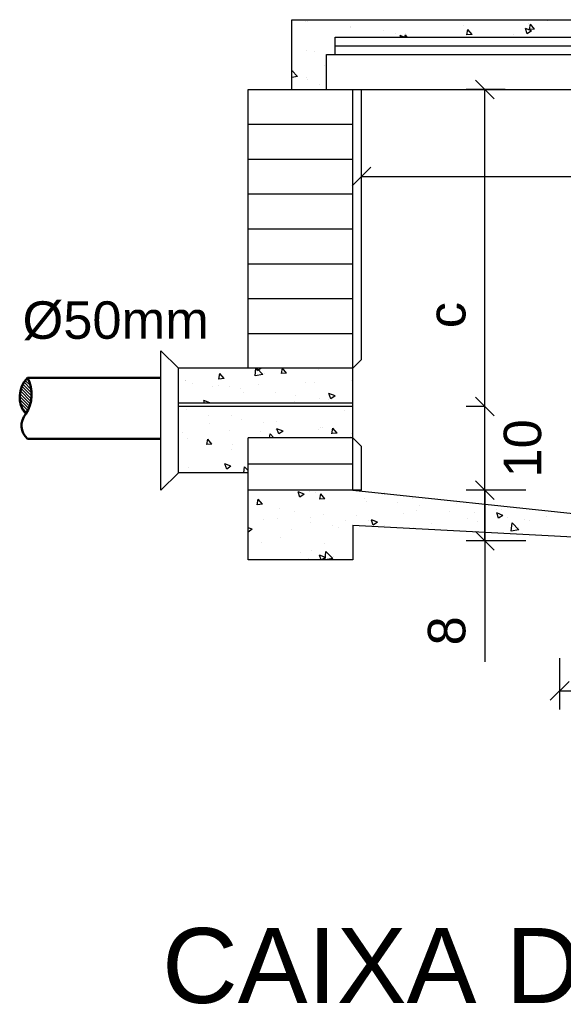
# Model space of a CAD drawing. Header units: millimetres. Extents: x 15 to 133, y 12 to 160.
# Tile 66 of 92: x 118.34 to 119.79, y 16.15 to 18.78. Entities that reach past the tile are written whole.
import ezdxf

# ---------------------------------------------------------------- set-up
doc = ezdxf.new("R2010")
doc.units = ezdxf.units.MM
doc.header["$MEASUREMENT"] = 0
for name, color, linetype, lineweight in [('Cotas -Marco Polo', 1, 'Continuous', 18), ('Layout - Marco Polo', 252, 'Continuous', 25), ('Layout 01 - Marco Polo', 152, 'Continuous', 25), ('Layout-02 - Marco Polo', 243, 'Continuous', 50), ('Textos - Marco Polo', 143, 'Continuous', 25), ('Títulos - Marco Polo', 142, 'Continuous', 50)]:
    doc.layers.add(name, color=color, linetype=linetype, lineweight=lineweight)
doc.layers.get('0').off()
doc.styles.add('Textos 1-50 - Marco Polo', font='arial.ttf', dxfattribs={"height": 0.1})
doc.styles.add('Títulos 1-50 - Marco Polo', font='arial.ttf', dxfattribs={"height": 0.2})
doc.dimstyles.new('Escala 1-50 - Marco Polo', dxfattribs={"dimtxt": 0.1, "dimasz": 0.05, "dimexe": 0.05, "dimexo": 0.05, "dimgap": 0.05, "dimtad": 2, "dimdec": 0, "dimlfac": 100, "dimzin": 0, "dimdsep": 46, "dimtxsty": 'Textos 1-50 - Marco Polo', "dimblk": 'OBLIQUE', "dimcen": 0.05, "dimclrt": 2, "dimadec": 0, "dimazin": 0, "dimtfac": 1, "dimtdec": 0, "dimtix": 1, "dimtmove": 0, "dimatfit": 3, "dimfxl": 0, "dimtolj": 1, "dimtzin": 0, "dimarcsym": 0})

# ---------------------------------------------------------------- blocks, each defined once
blk = doc.blocks.new('_OBLIQUE')
at = {"color": 0, "linetype": 'ByBlock', "lineweight": -2}
blk.add_line((-0.5, -0.5), (0.5, 0.5), dxfattribs=at)
blk = doc.blocks.new('*D17')
at = {"layer": 'Cotas -Marco Polo', "color": 0, "lineweight": -2, "transparency": 16777216}
for p, q in [((119.5843, 17.7484), (119.5843, 17.7984)), ((119.5844, 17.7484), (119.5343, 17.7484)), ((119.5843, 17.5252), (119.5843, 17.7484)), ((119.5843, 17.5252), (119.5843, 17.4752))]:
    blk.add_line(p, q, dxfattribs=at)
at = {"layer": 'Defpoints', "color": 0, "transparency": 16777216}
for p in [(119.5843, 17.7484), (119.6344, 17.7484), (119.5843, 17.5252)]:
    blk.add_point(p, dxfattribs=at)
at = {"layer": 'Cotas -Marco Polo', "color": 0, "lineweight": -2, "transparency": 16777216, "xscale": 0.05, "yscale": 0.05, "zscale": 0.05}
for p, rotation in [((119.5843, 17.7484), 270), ((119.5843, 17.5252), 90)]:
    blk.add_blockref('_OBLIQUE', p, dxfattribs=dict(at, rotation=rotation))
at = {"layer": 'Cotas -Marco Polo', "color": 2, "transparency": 16777216, "insert": (119.6854, 17.6368), "char_height": 0.1, "attachment_point": 5, "rotation": 90, "style": 'Textos 1-50 - Marco Polo'}
blk.add_mtext('\\A1;10', dxfattribs=at)
blk = doc.blocks.new('*D18')
at = {"layer": 'Cotas -Marco Polo', "color": 0, "lineweight": -2, "transparency": 16777216}
for p, q in [((119.6941, 17.5252), (119.5343, 17.5252)), ((119.5843, 17.5252), (119.5843, 17.39)), ((119.6941, 17.39), (119.5343, 17.39)), ((119.5843, 17.39), (119.5843, 17.067))]:
    blk.add_line(p, q, dxfattribs=at)
at = {"layer": 'Defpoints', "color": 0, "transparency": 16777216}
for p in [(119.7441, 17.5252), (119.5843, 17.39), (119.7441, 17.39)]:
    blk.add_point(p, dxfattribs=at)
at = {"layer": 'Cotas -Marco Polo', "color": 0, "lineweight": -2, "transparency": 16777216, "xscale": 0.05, "yscale": 0.05, "zscale": 0.05}
for p, rotation in [((119.5843, 17.5252), 90), ((119.5843, 17.39), 270)]:
    blk.add_blockref('_OBLIQUE', p, dxfattribs=dict(at, rotation=rotation))
at = {"layer": 'Cotas -Marco Polo', "color": 2, "transparency": 16777216, "insert": (119.4833, 17.15), "char_height": 0.1, "attachment_point": 5, "rotation": 90, "style": 'Textos 1-50 - Marco Polo'}
blk.add_mtext('\\A1;8', dxfattribs=at)
blk = doc.blocks.new('*D32')
at = {"layer": 'Cotas -Marco Polo', "color": 0, "lineweight": -2, "transparency": 16777216}
for p, q in [((119.6385, 18.5946), (119.5343, 18.5946)), ((119.5843, 17.39), (119.5843, 18.5946)), ((119.6941, 17.39), (119.5343, 17.39))]:
    blk.add_line(p, q, dxfattribs=at)
at = {"layer": 'Defpoints', "color": 0, "transparency": 16777216}
for p in [(119.5843, 18.5946), (119.6885, 18.5946), (119.7441, 17.39)]:
    blk.add_point(p, dxfattribs=at)
at = {"layer": 'Cotas -Marco Polo', "color": 0, "lineweight": -2, "transparency": 16777216, "xscale": 0.05, "yscale": 0.05, "zscale": 0.05}
for p, rotation in [((119.5843, 18.5946), 90), ((119.5843, 17.39), 270)]:
    blk.add_blockref('_OBLIQUE', p, dxfattribs=dict(at, rotation=rotation))
at = {"layer": 'Cotas -Marco Polo', "color": 2, "transparency": 16777216, "insert": (119.4835, 17.9923), "char_height": 0.1, "attachment_point": 5, "rotation": 90, "style": 'Textos 1-50 - Marco Polo'}
blk.add_mtext('\\A1;c', dxfattribs=at)
blk = doc.blocks.new('*D19')
at = {"layer": 'Cotas -Marco Polo', "color": 0, "lineweight": -2, "transparency": 16777216}
for p, q in [((119.2555, 18.3171), (119.2555, 18.4121)), ((120.9758, 18.3165), (120.9758, 18.4121)), ((119.2555, 18.3621), (120.9758, 18.3621))]:
    blk.add_line(p, q, dxfattribs=at)
at = {"layer": 'Defpoints', "color": 0, "transparency": 16777216}
for p in [(120.9758, 18.3621), (119.2555, 18.2671), (120.9758, 18.2665)]:
    blk.add_point(p, dxfattribs=at)
at = {"layer": 'Cotas -Marco Polo', "color": 0, "lineweight": -2, "transparency": 16777216, "xscale": 0.05, "yscale": 0.05, "zscale": 0.05, "rotation": 180}
blk.add_blockref('_OBLIQUE', (119.2555, 18.3621), dxfattribs=at)
at = {"layer": 'Cotas -Marco Polo', "color": 0, "lineweight": -2, "transparency": 16777216, "xscale": 0.05, "yscale": 0.05, "zscale": 0.05}
blk.add_blockref('_OBLIQUE', (120.9758, 18.3621), dxfattribs=at)
at = {"layer": 'Cotas -Marco Polo', "color": 2, "transparency": 16777216, "insert": (120.1157, 18.4629), "char_height": 0.1, "attachment_point": 5, "style": 'Textos 1-50 - Marco Polo'}
blk.add_mtext('\\A1;b', dxfattribs=at)
blk = doc.blocks.new('*D21')
at = {"layer": 'Cotas -Marco Polo', "color": 0, "lineweight": -2, "transparency": 16777216}
for p, q in [((119.7839, 17.0771), (119.7839, 16.9401)), ((120.4734, 17.0771), (120.4734, 16.9401)), ((119.7839, 16.9901), (120.4734, 16.9901))]:
    blk.add_line(p, q, dxfattribs=at)
at = {"layer": 'Defpoints', "color": 0, "transparency": 16777216}
for p in [(119.7839, 17.1271), (120.4734, 17.1271), (120.4734, 16.9901)]:
    blk.add_point(p, dxfattribs=at)
at = {"layer": 'Cotas -Marco Polo', "color": 0, "lineweight": -2, "transparency": 16777216, "xscale": 0.05, "yscale": 0.05, "zscale": 0.05, "rotation": 180}
blk.add_blockref('_OBLIQUE', (119.7839, 16.9901), dxfattribs=at)
at = {"layer": 'Cotas -Marco Polo', "color": 0, "lineweight": -2, "transparency": 16777216, "xscale": 0.05, "yscale": 0.05, "zscale": 0.05}
blk.add_blockref('_OBLIQUE', (120.4734, 16.9901), dxfattribs=at)
at = {"layer": 'Cotas -Marco Polo', "color": 2, "transparency": 16777216, "insert": (120.1287, 16.889), "char_height": 0.1, "attachment_point": 5, "style": 'Textos 1-50 - Marco Polo'}
blk.add_mtext('\\A1;40', dxfattribs=at)

msp = doc.modelspace()

# ---------------------------------------------------------------- linework, layer by layer
at = {"layer": 'Layout - Marco Polo'}
for p, q in [((119.1062, 18.7763), (119.1062, 18.7763)), ((119.1124, 18.7761), (119.1124, 18.7761)), ((119.2256, 18.7599), (119.2256, 18.7599)), ((119.2258, 18.7629), (119.2258, 18.7629)), ((119.5266, 18.7651), (119.5266, 18.7651)), ((119.6977, 18.7425), (119.693, 18.7566)), ((119.7093, 18.7504), (119.693, 18.7566)), ((119.701, 18.7712), (119.701, 18.7712)), ((119.7034, 18.7544), (119.7061, 18.7689)), ((119.7173, 18.7556), (119.7061, 18.769)), ((119.7508, 18.7775), (119.7508, 18.7775)), ((119.3138, 18.7514), (119.3138, 18.7514)), ((119.3463, 18.7425), (119.3463, 18.7425)), ((119.3602, 18.734), (119.3589, 18.738)), ((119.3692, 18.734), (119.3589, 18.738)), ((119.3715, 18.734), (119.3726, 18.7398)), ((119.372, 18.7437), (119.372, 18.7437)), ((119.3774, 18.734), (119.3726, 18.7398)), ((119.5366, 18.7398), (119.5393, 18.7544)), ((119.5505, 18.741), (119.5366, 18.7398)), ((119.5505, 18.741), (119.5393, 18.7544)), ((119.6621, 18.7419), (119.6621, 18.7419)), ((119.7093, 18.7504), (119.6977, 18.7426)), ((119.7173, 18.7556), (119.7034, 18.7544)), ((119.1091, 18.6989), (119.1091, 18.6989)), ((119.1294, 18.6963), (119.1294, 18.6963)), ((119.1576, 18.6573), (119.1576, 18.6573)), ((119.085, 18.6287), (119.0695, 18.6448)), ((119.085, 18.6287), (119.0695, 18.6263)), ((119.0737, 18.6452), (119.0737, 18.6452)), ((119.1086, 18.626), (119.1086, 18.626)), ((119.1119, 18.6215), (119.1119, 18.6215)), ((119.1431, 18.6066), (119.1431, 18.6066)), ((118.9718, 17.8307), (118.9742, 17.8507)), ((118.9782, 17.8438), (118.976, 17.8507)), ((118.9925, 17.8339), (118.9765, 17.8507)), ((118.9884, 17.8507), (118.9783, 17.8438)), ((119.0419, 17.8363), (119.0445, 17.8507)), ((119.0558, 17.8375), (119.0419, 17.8363)), ((119.0558, 17.8375), (119.0448, 17.8507)), ((119.1402, 17.8476), (119.1402, 17.8476)), ((118.3749, 17.7942), (118.3557, 17.8135)), ((118.3729, 17.8045), (118.359, 17.8183)), ((118.3689, 17.8167), (118.3628, 17.8229)), ((118.7855, 17.8189), (118.7855, 17.8189)), ((118.7874, 17.817), (118.7874, 17.817)), ((118.8751, 17.8217), (118.8778, 17.8363)), ((118.889, 17.823), (118.8751, 17.8217)), ((118.889, 17.823), (118.8778, 17.8363)), ((118.9925, 17.8339), (118.9718, 17.8307)), ((118.9959, 17.8364), (118.9959, 17.8364)), ((119.1061, 17.8125), (119.1061, 17.8125)), ((119.1315, 17.8131), (119.1315, 17.8131)), ((119.2302, 17.8177), (119.2302, 17.8177)), ((118.374, 17.7623), (118.346, 17.7903)), ((118.3752, 17.7693), (118.3478, 17.7968)), ((118.3758, 17.7769), (118.35, 17.8027)), ((118.3758, 17.7852), (118.3526, 17.8083)), ((118.8046, 17.8086), (118.8046, 17.8086)), ((118.8579, 17.802), (118.8579, 17.802)), ((118.8755, 17.8054), (118.8755, 17.8054)), ((118.9048, 17.8026), (118.9048, 17.8026)), ((118.9337, 17.7978), (118.9337, 17.7978)), ((118.9402, 17.7854), (118.9402, 17.7854)), ((118.982, 17.8073), (118.982, 17.8073)), ((119.0256, 17.7851), (119.0256, 17.7851)), ((118.3705, 17.7494), (118.3442, 17.7756)), ((118.3682, 17.7434), (118.3446, 17.7671)), ((118.3725, 17.7556), (118.3448, 17.7833)), ((118.837, 17.7577), (118.8348, 17.7643)), ((118.8511, 17.758), (118.8348, 17.7643)), ((119.0758, 17.7621), (119.0758, 17.7621)), ((119.0805, 17.7784), (119.0805, 17.7784)), ((119.143, 17.7703), (119.143, 17.7703)), ((119.1685, 17.7668), (119.1685, 17.7668)), ((119.1736, 17.7688), (119.1689, 17.7829)), ((119.1852, 17.7767), (119.1689, 17.7829)), ((119.1852, 17.7767), (119.1736, 17.7689)), ((119.2267, 17.7592), (119.2267, 17.7592)), ((118.3656, 17.7378), (118.3462, 17.7572)), ((118.3627, 17.7325), (118.3505, 17.7447)), ((118.7883, 17.7415), (118.7883, 17.7415)), ((118.8511, 17.758), (118.8505, 17.7577)), ((119.2114, 17.7388), (119.2114, 17.7388)), ((118.8486, 17.7253), (118.8486, 17.7253)), ((118.9077, 17.7252), (118.9077, 17.7252)), ((118.9366, 17.7137), (118.9366, 17.7137)), ((118.9948, 17.7061), (118.9948, 17.7061)), ((119.0284, 17.7078), (119.0284, 17.7078)), ((118.8514, 17.704), (118.8514, 17.704)), ((118.9032, 17.6832), (118.9032, 17.6832)), ((118.987, 17.6807), (118.987, 17.6807)), ((119.0273, 17.6885), (119.0273, 17.6885)), ((119.0348, 17.6752), (119.0301, 17.6893)), ((119.0464, 17.6831), (119.0301, 17.6893)), ((119.0464, 17.6831), (119.0348, 17.6753)), ((119.1417, 17.6867), (119.1417, 17.6867)), ((119.1458, 17.6929), (119.1458, 17.6929)), ((119.1514, 17.6937), (119.1514, 17.6937)), ((119.1764, 17.676), (119.179, 17.6906)), ((119.1903, 17.6773), (119.1791, 17.6906)), ((118.7791, 17.678), (118.7791, 17.678)), ((118.7911, 17.6642), (118.7911, 17.6642)), ((118.8429, 17.6469), (118.8456, 17.6614)), ((118.8568, 17.6481), (118.8456, 17.6614)), ((119.0102, 17.6647), (119.0123, 17.676)), ((119.0218, 17.6647), (119.0123, 17.676)), ((119.1903, 17.6773), (119.1764, 17.6761)), ((119.2265, 17.6677), (119.2265, 17.6677)), ((119.2297, 17.6752), (119.2297, 17.6752)), ((118.8568, 17.6481), (118.8429, 17.6469)), ((118.8542, 17.652), (118.8542, 17.652)), ((118.9098, 17.6336), (118.9098, 17.6336)), ((118.9105, 17.6478), (118.9105, 17.6478)), ((118.794, 17.5868), (118.794, 17.5868)), ((118.8961, 17.5817), (118.8913, 17.5957)), ((118.9076, 17.5895), (118.8914, 17.5957)), ((118.9076, 17.5895), (118.8961, 17.5817)), ((118.9417, 17.5717), (118.9436, 17.5879)), ((118.9533, 17.5777), (118.9436, 17.5879)), ((119.1172, 17.5227), (119.1172, 17.5227)), ((118.9774, 17.4866), (118.98, 17.5012)), ((118.9913, 17.4878), (118.9801, 17.5012)), ((119.0914, 17.5067), (119.0867, 17.5207)), ((119.103, 17.5145), (119.0867, 17.5207)), ((119.103, 17.5145), (119.0914, 17.5067)), ((119.1322, 17.5188), (119.1322, 17.5188)), ((119.1441, 17.5012), (119.1468, 17.5157)), ((119.158, 17.5024), (119.1441, 17.5012)), ((119.158, 17.5024), (119.1468, 17.5158)), ((119.264, 17.5034), (119.264, 17.5034)), ((119.3108, 17.5158), (119.3111, 17.5169)), ((119.3169, 17.5163), (119.3109, 17.5158)), ((119.3916, 17.5043), (119.3916, 17.5043)), ((118.9913, 17.4878), (118.9774, 17.4866)), ((119.0369, 17.4756), (119.0369, 17.4756)), ((119.2678, 17.4955), (119.2678, 17.4955)), ((119.352, 17.4918), (119.352, 17.4918)), ((119.4033, 17.4722), (119.4033, 17.4722)), ((119.4102, 17.4841), (119.4102, 17.4841)), ((119.509, 17.4894), (119.509, 17.4894)), ((119.6152, 17.4725), (119.6152, 17.4725)), ((119.6284, 17.473), (119.6284, 17.473)), ((118.9947, 17.4463), (118.9947, 17.4463)), ((119.0321, 17.4503), (119.0321, 17.4503)), ((119.0765, 17.4677), (119.0765, 17.4677)), ((119.1188, 17.4515), (119.1188, 17.4515)), ((119.1543, 17.4607), (119.1543, 17.4607)), ((119.2121, 17.4445), (119.2121, 17.4445)), ((119.2429, 17.4568), (119.2429, 17.4568)), ((119.2737, 17.4443), (119.2737, 17.4443)), ((119.2983, 17.4395), (119.282, 17.4458)), ((119.2867, 17.4317), (119.282, 17.4457)), ((119.367, 17.462), (119.367, 17.462)), ((119.4911, 17.4672), (119.4911, 17.4672)), ((119.5389, 17.449), (119.5389, 17.449)), ((119.557, 17.4648), (119.557, 17.4648)), ((119.6208, 17.4503), (119.6161, 17.4644)), ((119.6324, 17.4581), (119.6161, 17.4644)), ((119.6324, 17.4581), (119.6208, 17.4503)), ((119.6451, 17.4532), (119.6451, 17.4532)), ((119.6903, 17.4465), (119.6903, 17.4465)), ((119.7033, 17.4455), (119.7033, 17.4455)), ((119.7491, 17.4556), (119.7491, 17.4556)), ((118.9642, 17.4209), (118.9533, 17.4251)), ((118.9642, 17.4209), (118.9533, 17.4136)), ((119.0698, 17.4203), (119.0698, 17.4203)), ((119.1201, 17.4387), (119.1201, 17.4387)), ((119.1783, 17.431), (119.1783, 17.431)), ((119.1939, 17.4255), (119.1939, 17.4255)), ((119.2983, 17.4395), (119.2867, 17.4317)), ((119.318, 17.4308), (119.318, 17.4308)), ((119.3944, 17.4269), (119.3944, 17.4269)), ((119.4421, 17.436), (119.4421, 17.436)), ((119.5662, 17.4413), (119.5662, 17.4413)), ((119.6545, 17.4163), (119.6571, 17.4384)), ((119.6752, 17.4195), (119.6545, 17.4163)), ((119.6752, 17.4195), (119.6571, 17.4384)), ((119.6745, 17.4257), (119.6745, 17.4257)), ((119.0397, 17.3982), (119.0397, 17.3982)), ((118.9877, 17.3864), (118.9877, 17.3864)), ((119.1571, 17.3833), (119.1571, 17.3833)), ((119.0932, 17.3586), (119.0932, 17.3586)), ((119.1142, 17.3392), (119.1145, 17.3409)), ((119.1159, 17.3392), (119.1145, 17.3409)), ((119.1233, 17.3631), (119.1233, 17.3631)), ((119.1595, 17.3459), (119.1432, 17.3522)), ((119.1476, 17.3392), (119.1432, 17.3521)), ((119.1595, 17.3459), (119.1496, 17.3392)), ((119.1583, 17.3393), (119.1609, 17.3614)), ((119.179, 17.3426), (119.1583, 17.3393)), ((119.179, 17.3426), (119.1609, 17.3614)), ((119.1813, 17.347), (119.1813, 17.347))]:
    msp.add_line(p, q, dxfattribs=at)
at = {"layer": 'Layout 01 - Marco Polo'}
for p, q in [((119.0695, 18.7805), (120.1157, 18.7805)), ((119.0695, 18.5946), (119.0695, 18.7805)), ((119.1858, 18.734), (120.0227, 18.734)), ((119.1858, 18.6875), (119.1858, 18.734)), ((119.1858, 18.7108), (120.1157, 18.7108)), ((119.1625, 18.6875), (120.1157, 18.6875)), ((119.1625, 18.5946), (119.1625, 18.6875)), ((118.9533, 18.5946), (120.1157, 18.5946)), ((118.9533, 17.8507), (118.9533, 18.5946)), ((119.2323, 17.5252), (119.2323, 18.5946)), ((119.2555, 17.8739), (119.2555, 18.5946)), ((118.9533, 18.5016), (119.2323, 18.5016)), ((118.9533, 18.4086), (119.2323, 18.4086)), ((118.9533, 18.3156), (119.2323, 18.3156)), ((118.9533, 18.2226), (119.2323, 18.2226)), ((118.9533, 18.1296), (119.2323, 18.1296)), ((118.9533, 18.0366), (119.2323, 18.0366)), ((118.9533, 17.9437), (119.2323, 17.9437)), ((118.7208, 17.5252), (118.7208, 17.8972)), ((118.7673, 17.8507), (118.7208, 17.8972)), ((119.2323, 17.8507), (119.2555, 17.8739)), ((118.7673, 17.5717), (118.7673, 17.8507)), ((119.2323, 17.8507), (118.7673, 17.8507)), ((119.2323, 17.7577), (118.7673, 17.7577)), ((119.2323, 17.7484), (118.7673, 17.7484)), ((118.9533, 17.3392), (118.9533, 17.6647)), ((119.2323, 17.6647), (118.9533, 17.6647)), ((119.2323, 17.6647), (119.2555, 17.6414)), ((119.2555, 17.5252), (119.2555, 17.6414)), ((119.2323, 17.5949), (118.9533, 17.5949)), ((118.7673, 17.5717), (118.7208, 17.5252)), ((118.9533, 17.5717), (118.7673, 17.5717)), ((119.2555, 17.5252), (118.9533, 17.5252)), ((119.2323, 17.5252), (120.0692, 17.4371)), ((119.2323, 17.4317), (120.0692, 17.3882)), ((119.2323, 17.4317), (119.2323, 17.3392)), ((119.2323, 17.3392), (118.9533, 17.3392))]:
    msp.add_line(p, q, dxfattribs=at)
at = {"layer": 'Layout-02 - Marco Polo'}
for p, q in [((118.7208, 17.8252), (118.365, 17.8252)), ((118.7208, 17.6625), (118.365, 17.6625))]:
    msp.add_line(p, q, dxfattribs=at)
for centre, radius, start, end in [((118.417, 17.7743), 0.0728, 135.5956, 218.8328), ((118.2804, 17.7809), 0.0955, 326.7913, 27.6371), ((118.3966, 17.698), 0.0476, 139.8566, 228.2669)]:
    msp.add_arc(centre, radius, start, end, dxfattribs=at)

# ---------------------------------------------------------------- texts
at = {"layer": 'Textos - Marco Polo', "style": 'Textos 1-50 - Marco Polo'}
msp.add_text('%%C50mm', height=0.1, dxfattribs=at).set_placement((118.3518, 17.9291))
at = {"layer": 'Títulos - Marco Polo', "style": 'Títulos 1-50 - Marco Polo'}
msp.add_text('CAIXA DE PASSAGEM TIPO R1', height=0.2, dxfattribs=at).set_placement((118.7238, 16.1571))

# ---------------------------------------------------------------- dimensions: what is measured, and where the dimension line sits
at = {"layer": 'Cotas -Marco Polo'}
dim = msp.add_linear_dim(base=(119.5843, 18.5946), p1=(119.7441, 17.39), p2=(119.6885, 18.5946), angle=90, text='c', dimstyle='Escala 1-50 - Marco Polo', override={"dimtmove": 1}, dxfattribs=at)
dim.commit()
dim.dimension.update_dxf_attribs({"geometry": '*D32', "text_midpoint": (119.4835, 17.9923)})
for base, p1, p2, text, picture, middle in [((120.9758, 18.3621), (119.2555, 18.2671), (120.9758, 18.2665), 'b', '*D19', (120.1157, 18.4629)), ((120.4734, 16.9901), (119.7839, 17.1271), (120.4734, 17.1271), '40', '*D21', (120.1287, 16.889))]:
    dim = msp.add_linear_dim(base=base, p1=p1, p2=p2, text=text, dimstyle='Escala 1-50 - Marco Polo', dxfattribs=at)
    dim.commit()
    dim.dimension.update_dxf_attribs({"geometry": picture, "text_midpoint": middle})
dim = msp.add_linear_dim(base=(119.5843, 17.7484), p1=(119.5843, 17.5252), p2=(119.6344, 17.7484), angle=90, text='10', dimstyle='Escala 1-50 - Marco Polo', dxfattribs=at)
dim.commit()
dim.dimension.update_dxf_attribs({"geometry": '*D17', "text_midpoint": (119.6854, 17.6368)})
dim = msp.add_linear_dim(base=(119.5843, 17.39), p1=(119.7441, 17.5252), p2=(119.7441, 17.39), angle=90, text='8', dimstyle='Escala 1-50 - Marco Polo', dxfattribs=at)
dim.commit()
dim.dimension.update_dxf_attribs({"geometry": '*D18', "text_midpoint": (119.5843, 17.15), "dimtype": 160})

doc.saveas('drawing.dxf')
